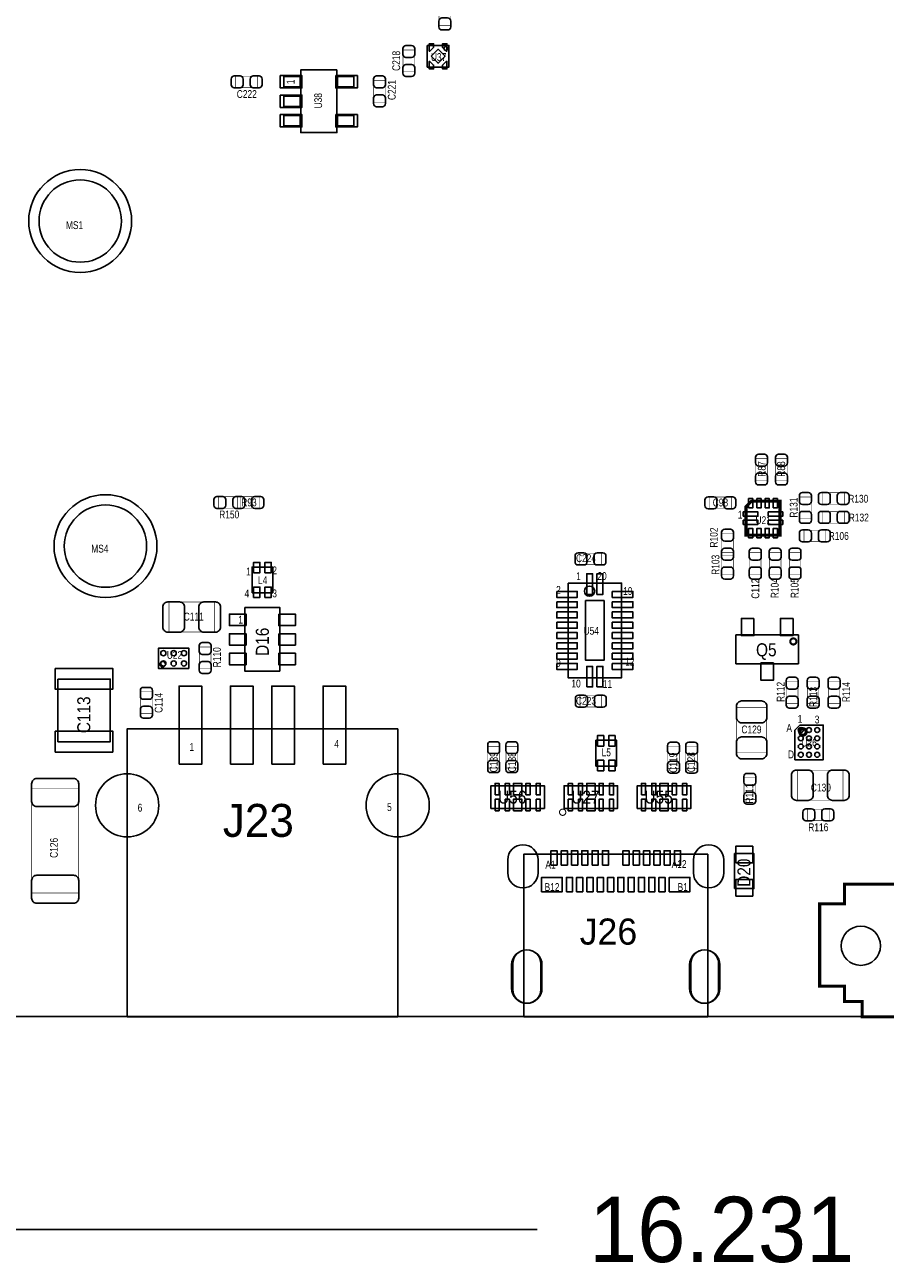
# Model space of a CAD drawing. Extents: x 0 to 190, y -12 to 110.
# Tile 4 of 15: x 47 to 89, y -12 to 48. Entities that reach past the tile are written whole.
import ezdxf
from ezdxf.enums import TextEntityAlignment as Align

# ---------------------------------------------------------------- set-up
doc = ezdxf.new("R2010")
doc.units = 0
for name, color, linetype in [('BG_DIMENSION', 1, 'CONTINUOUS'), ('BG_OUTLINE', 3, 'CONTINUOUS'), ('PG_ASSEMBLY_TOP', 140, 'CONTINUOUS'), ('PIN_BOTTOM', 6, 'CONTINUOUS'), ('PIN_TOP', 140, 'CONTINUOUS'), ('RD_ASSEMBLY_TOP', 140, 'CONTINUOUS')]:
    doc.layers.add(name, color=color, linetype=linetype)

msp = doc.modelspace()

# ---------------------------------------------------------------- linework, layer by layer
at = {"layer": 'BG_DIMENSION'}
msp.add_lwpolyline([(72.04837, -10.34288), (3.81, -10.34288)], dxfattribs=at)
at = {"layer": 'BG_OUTLINE'}
msp.add_lwpolyline([(0, 87.63), (0, 89.662), (169.926, 89.662), (169.926, 0), (0, 0), (0, 12.903708)], dxfattribs=at)
msp.add_lwpolyline([(169.926, 0), (0, 0), (0, 12.903708), (0, 13.147548), (0, 14.935708), (5.4102, 14.935708, 0.406818), (6.4008, 15.951708), (6.4008, 19.456908, 0.414214), (5.4102, 20.447508), (0, 20.447508), (0, 45.697648), (5.4102, 45.697648, 0.406818), (6.4008, 46.713648), (6.4008, 50.218848, 0.414214)], format="xyb", dxfattribs=at)
at = {"layer": 'PG_ASSEMBLY_TOP'}
for points, const_width in [([(67.838828, 48.187102), (67.279012, 48.187102), (67.279012, 49.247298), (67.838828, 49.247298), (67.838828, 48.187102)], 0.024892), ([(66.091308, 45.926502), (65.531492, 45.926502), (65.531492, 46.986698), (66.091308, 46.986698), (66.091308, 45.926502)], 0.024892), ([(58.467498, 45.720508), (58.467498, 45.160692), (57.407302, 45.160692), (57.407302, 45.720508), (58.467498, 45.720508)], 0.024892), ([(64.109092, 45.513498), (64.668908, 45.513498), (64.668908, 44.453302), (64.109092, 44.453302), (64.109092, 45.513498)], 0.024892), ([(82.668872, 27.126438), (83.228688, 27.126438), (83.228688, 26.066242), (82.668872, 26.066242), (82.668872, 27.126438)], 0.024892), ([(83.634072, 27.126438), (84.193888, 27.126438), (84.193888, 26.066242), (83.634072, 26.066242), (83.634072, 27.126438)], 0.024892), ([(57.62371, 25.277318), (57.62371, 24.717502), (56.563514, 24.717502), (56.563514, 25.277318), (57.62371, 25.277318)], 0.024892), ([(58.543698, 25.277318), (58.543698, 24.717502), (57.483502, 24.717502), (57.483502, 25.277318), (58.543698, 25.277318)], 0.024892), ([(85.927184, 24.912066), (85.927184, 25.471882), (86.98738, 25.471882), (86.98738, 24.912066), (85.927184, 24.912066)], 0.024892), ([(81.479898, 25.260808), (81.479898, 24.700992), (80.419702, 24.700992), (80.419702, 25.260808), (81.479898, 25.260808)], 0.024892), ([(83.845908, 23.405846), (83.845908, 25.05583), (82.460592, 25.05583), (82.195924, 24.791162), (82.195924, 23.405846), (83.845908, 23.405846)], 0.1524), ([(85.357208, 24.201882), (84.797392, 24.201882), (84.797392, 25.262078), (85.357208, 25.262078), (85.357208, 24.201882)], 0.024892), ([(85.927184, 23.992078), (85.927184, 24.551894), (86.98738, 24.551894), (86.98738, 23.992078), (85.927184, 23.992078)], 0.024892), ([(81.017872, 23.474426), (81.577688, 23.474426), (81.577688, 22.41423), (81.017872, 22.41423), (81.017872, 23.474426)], 0.024892), ([(85.007196, 23.090632), (85.007196, 23.650448), (86.067392, 23.650448), (86.067392, 23.090632), (85.007196, 23.090632)], 0.024892), ([(75.167998, 22.530308), (75.167998, 21.970492), (74.107802, 21.970492), (74.107802, 22.530308), (75.167998, 22.530308)], 0.024892), ([(81.577688, 21.494242), (81.017872, 21.494242), (81.017872, 22.554438), (81.577688, 22.554438), (81.577688, 21.494242)], 0.024892), ([(82.364072, 22.554438), (82.923888, 22.554438), (82.923888, 21.494242), (82.364072, 21.494242), (82.364072, 22.554438)], 0.024892), ([(83.889088, 21.494242), (83.329272, 21.494242), (83.329272, 22.554438), (83.889088, 22.554438), (83.889088, 21.494242)], 0.024892), ([(84.294472, 22.554438), (84.854288, 22.554438), (84.854288, 21.494242), (84.294472, 21.494242), (84.294472, 22.554438)], 0.024892), ([(54.16677, 18.696686), (54.16677, 20.156678), (56.366918, 20.156678), (56.366918, 18.696686), (54.16677, 18.696686)], 0.024892), ([(56.201564, 16.905224), (55.641748, 16.905224), (55.641748, 17.96542), (56.201564, 17.96542), (56.201564, 16.905224)], 0.024892), ([(84.157312, 16.278098), (84.717128, 16.278098), (84.717128, 15.217902), (84.157312, 15.217902), (84.157312, 16.278098)], 0.024892), ([(85.733128, 15.217902), (85.173312, 15.217902), (85.173312, 16.278098), (85.733128, 16.278098), (85.733128, 15.217902)], 0.024892), ([(86.749128, 15.217902), (86.189312, 15.217902), (86.189312, 16.278098), (86.749128, 16.278098), (86.749128, 15.217902)], 0.024892), ([(52.785772, 15.787878), (53.345588, 15.787878), (53.345588, 14.727682), (52.785772, 14.727682), (52.785772, 15.787878)], 0.024892), ([(75.185778, 15.613888), (75.185778, 15.054072), (74.125582, 15.054072), (74.125582, 15.613888), (75.185778, 15.613888)], 0.024892), ([(83.196938, 12.840208), (81.736946, 12.840208), (81.736946, 15.040356), (83.196938, 15.040356), (83.196938, 12.840208)], 0.024892), ([(69.654928, 13.1445), (70.214744, 13.1445), (70.214744, 12.084304), (69.654928, 12.084304), (69.654928, 13.1445)], 0.024892), ([(71.0946, 12.084304), (70.534784, 12.084304), (70.534784, 13.1445), (71.0946, 13.1445), (71.0946, 12.084304)], 0.024892), ([(78.952344, 12.058904), (78.392528, 12.058904), (78.392528, 13.1191), (78.952344, 13.1191), (78.952344, 12.058904)], 0.024892), ([(79.272384, 13.1191), (79.8322, 13.1191), (79.8322, 12.058904), (79.272384, 12.058904), (79.272384, 13.1191)], 0.024892), ([(82.657188, 10.546842), (82.097372, 10.546842), (82.097372, 11.607038), (82.657188, 11.607038), (82.657188, 10.546842)], 0.024892), ([(84.704936, 10.520172), (84.704936, 11.980164), (86.905084, 11.980164), (86.905084, 10.520172), (84.704936, 10.520172)], 0.024892), ([(47.495968, 11.074654), (49.775872, 11.074654), (49.775872, 6.014466), (47.495968, 6.014466), (47.495968, 11.074654)], 0.024892), ([(85.172296, 9.528048), (85.172296, 10.087864), (86.232492, 10.087864), (86.232492, 9.528048), (85.172296, 9.528048)], 0.024892), ([(102.67188, 0.786384), (100.2919, 0.786384), (100.2919, -0.013462), (87.83193, -0.013462), (87.83193, 0.736346), (86.982046, 0.736346), (86.982046, 1.486408), (85.77199, 1.486408), (85.77199, 5.4864), (86.982046, 5.4864), (86.982046, 6.43636), (102.67188, 6.43636), (102.67188, 0.786384)], 0.1524)]:
    msp.add_lwpolyline(points, dxfattribs=dict(at, const_width=const_width))
for points in [[(66.708782, 47.210218), (67.758818, 47.210218), (67.758818, 46.160182), (66.708782, 46.160182)], [(60.54344, 45.700696), (59.74334, 45.700696), (59.74334, 45.200824), (60.54344, 45.200824)], [(63.143384, 45.700696), (62.343284, 45.700696), (62.343284, 45.200824), (63.143384, 45.200824)], [(60.54344, 44.750736), (59.74334, 44.750736), (59.74334, 44.250864), (60.54344, 44.250864)], [(60.54344, 43.800776), (59.74334, 43.800776), (59.74334, 43.300904), (60.54344, 43.300904)], [(63.143384, 43.800776), (62.343284, 43.800776), (62.343284, 43.300904), (63.143384, 43.300904)], [(84.74202, 18.55851), (84.74202, 17.158462), (81.702148, 17.158462), (81.702148, 18.55851)], [(48.768, 16.4084), (51.308, 16.4084), (51.308, 13.3604), (48.768, 13.3604)], [(69.802248, 10.12317), (69.802248, 11.22299), (72.402192, 11.22299), (72.402192, 10.12317)], [(73.358248, 10.12317), (73.358248, 11.22299), (75.958192, 11.22299), (75.958192, 10.12317)], [(76.914248, 10.12317), (76.914248, 11.22299), (79.514192, 11.22299), (79.514192, 10.12317)]]:
    msp.add_lwpolyline(points, close=True, dxfattribs=at)
for points in [[(67.710812, 47.0662, 1), (67.518788, 47.0662, 1), (67.710812, 47.0662)], [(74.844656, 20.68322, 1), (74.344784, 20.68322, 1), (74.844656, 20.68322)]]:
    msp.add_lwpolyline(points, format="xyb", dxfattribs=at)
for points in [[(62.318392, 46.025816), (60.568332, 46.025816), (60.568332, 42.975784), (62.318392, 42.975784), (62.318392, 46.025816)], [(58.202068, 20.606258), (59.202828, 20.606258), (59.202828, 21.855938), (58.202068, 21.855938), (58.202068, 20.606258)], [(73.548748, 21.07819), (73.548748, 16.47825), (76.148692, 16.47825), (76.148692, 21.07819), (73.548748, 21.07819)], [(59.550808, 16.788638), (59.550808, 19.887438), (57.854088, 19.887438), (57.854088, 16.788638), (59.550808, 16.788638)], [(55.131716, 16.929354), (55.131716, 17.909286), (53.651912, 17.909286), (53.651912, 16.929354), (55.131716, 16.929354)], [(52.126388, -0.01016), (65.278508, -0.01016), (65.278508, 13.99032), (52.126388, 13.99032), (52.126388, -0.01016)], [(84.563458, 12.492228), (85.943694, 12.492228), (85.943694, 14.172184), (84.813648, 14.172184), (84.563458, 13.922248), (84.563458, 12.492228)], [(74.9046, 12.18438), (75.90536, 12.18438), (75.90536, 13.43406), (74.9046, 13.43406), (74.9046, 12.18438)], [(71.396606, -0.002032), (80.33639, -0.002032), (80.33639, 7.897876), (71.396606, 7.897876), (71.396606, -0.002032)], [(81.64068, 6.22554), (81.64068, 7.92734), (82.58048, 7.92734), (82.58048, 6.22554), (81.64068, 6.22554)]]:
    msp.add_lwpolyline(points, dxfattribs=at)
for points in [[(51.85029, 38.675818, 1), (47.850298, 38.675818, 1)], [(53.07965, 22.87397, 1), (49.079658, 22.87397, 1)], [(53.986938, 17.12722, 1), (53.72481, 17.12722, 1)]]:
    msp.add_lwpolyline(points, format="xyb", close=True, dxfattribs=at)
for points, const_width in [([(84.640166, 18.239486, 1), (84.344002, 18.239486, 1), (84.640166, 18.239486)], 0.1016), ([(85.1154, 13.84046, 1.000292), (84.80044, 13.84046, 0.999708), (85.1154, 13.84046)], 0.1524), ([(73.43902, 9.93648, 1), (73.13422, 9.93648, 1), (73.43902, 9.93648)], 0.0508)]:
    msp.add_lwpolyline(points, format="xyb", dxfattribs=dict(at, const_width=const_width))
at = {"layer": 'PIN_BOTTOM'}
for points in [[(72.092566, 7.62127), (72.092566, 6.994398, -1), (70.619366, 6.994398), (70.619366, 7.62127, -1)], [(79.64043, 6.994144), (79.64043, 7.621016, -1), (81.11363, 7.621016), (81.11363, 6.994144, -1)], [(72.223503, 2.570861), (72.223503, 1.324991, -1), (70.869429, 1.324991), (70.869429, 2.570861, -1)], [(80.863567, 2.570861), (80.863567, 1.324991, -1), (79.509493, 1.324991), (79.509493, 2.570861, -1)]]:
    msp.add_lwpolyline(points, format="xyb", close=True, dxfattribs=at)
for centre, radius in [((49.850294, 38.675818), 2.499995), ((51.079654, 22.87397), 2.499995), ((52.131468, 10.27176), 1.5367), ((65.273428, 10.27176), 1.5367), ((87.771986, 3.446526), 0.9525)]:
    msp.add_circle(centre, radius, dxfattribs=at)
at = {"layer": 'PIN_TOP'}
for points in [[(67.268852, 48.117252), (67.268852, 48.39716, -0.414846), (67.418966, 48.547274), (67.698874, 48.547274, -0.414846), (67.848988, 48.39716), (67.848988, 48.117252, -0.414846), (67.698874, 47.967138), (67.418966, 47.967138, -0.414846)], [(66.101468, 47.056548), (66.101468, 46.77664, -0.414846), (65.951354, 46.626526), (65.671446, 46.626526, -0.414846), (65.521332, 46.77664), (65.521332, 47.056548, -0.414846), (65.671446, 47.206662), (65.951354, 47.206662, -0.414846)], [(65.521332, 45.856652), (65.521332, 46.13656, -0.414846), (65.671446, 46.286674), (65.951354, 46.286674, -0.414846), (66.101468, 46.13656), (66.101468, 45.856652, -0.414846), (65.951354, 45.706538), (65.671446, 45.706538, -0.414846)], [(57.337452, 45.730668), (57.61736, 45.730668, -0.414846), (57.767474, 45.580554), (57.767474, 45.300646, -0.414846), (57.61736, 45.150532), (57.337452, 45.150532, -0.414846), (57.187338, 45.300646), (57.187338, 45.580554, -0.414846)], [(58.537348, 45.150532), (58.25744, 45.150532, -0.414846), (58.107326, 45.300646), (58.107326, 45.580554, -0.414846), (58.25744, 45.730668), (58.537348, 45.730668, -0.414846), (58.687462, 45.580554), (58.687462, 45.300646, -0.414846)], [(64.679068, 45.583348), (64.679068, 45.30344, -0.414846), (64.528954, 45.153326), (64.249046, 45.153326, -0.414846), (64.098932, 45.30344), (64.098932, 45.583348, -0.414846), (64.249046, 45.733462), (64.528954, 45.733462, -0.414846)], [(64.098932, 44.383452), (64.098932, 44.66336, -0.414846), (64.249046, 44.813474), (64.528954, 44.813474, -0.414846), (64.679068, 44.66336), (64.679068, 44.383452, -0.414846), (64.528954, 44.233338), (64.249046, 44.233338, -0.414846)], [(83.238848, 27.196288), (83.238848, 26.91638, -0.414846), (83.088734, 26.766266), (82.808826, 26.766266, -0.414846), (82.658712, 26.91638), (82.658712, 27.196288, -0.414846), (82.808826, 27.346402), (83.088734, 27.346402, -0.414846)], [(84.204048, 27.196288), (84.204048, 26.91638, -0.414846), (84.053934, 26.766266), (83.774026, 26.766266, -0.414846), (83.623912, 26.91638), (83.623912, 27.196288, -0.414846), (83.774026, 27.346402), (84.053934, 27.346402, -0.414846)], [(82.658712, 25.996392), (82.658712, 26.2763, -0.414846), (82.808826, 26.426414), (83.088734, 26.426414, -0.414846), (83.238848, 26.2763), (83.238848, 25.996392, -0.414846), (83.088734, 25.846278), (82.808826, 25.846278, -0.414846)], [(83.623912, 25.996392), (83.623912, 26.2763, -0.414846), (83.774026, 26.426414), (84.053934, 26.426414, -0.414846), (84.204048, 26.2763), (84.204048, 25.996392, -0.414846), (84.053934, 25.846278), (83.774026, 25.846278, -0.414846)], [(56.493664, 25.287478), (56.773572, 25.287478, -0.414846), (56.923686, 25.137364), (56.923686, 24.857456, -0.414846), (56.773572, 24.707342), (56.493664, 24.707342, -0.414846), (56.34355, 24.857456), (56.34355, 25.137364, -0.414846)], [(57.69356, 24.707342), (57.413652, 24.707342, -0.414846), (57.263538, 24.857456), (57.263538, 25.137364, -0.414846), (57.413652, 25.287478), (57.69356, 25.287478, -0.414846), (57.843674, 25.137364), (57.843674, 24.857456, -0.414846)], [(57.413652, 25.287478), (57.69356, 25.287478, -0.414846), (57.843674, 25.137364), (57.843674, 24.857456, -0.414846), (57.69356, 24.707342), (57.413652, 24.707342, -0.414846), (57.263538, 24.857456), (57.263538, 25.137364, -0.414846)], [(58.613548, 24.707342), (58.33364, 24.707342, -0.414846), (58.183526, 24.857456), (58.183526, 25.137364, -0.414846), (58.33364, 25.287478), (58.613548, 25.287478, -0.414846), (58.763662, 25.137364), (58.763662, 24.857456, -0.414846)], [(85.367368, 25.331928), (85.367368, 25.05202, -0.414846), (85.217254, 24.901906), (84.937346, 24.901906, -0.414846), (84.787232, 25.05202), (84.787232, 25.331928, -0.414846), (84.937346, 25.482042), (85.217254, 25.482042, -0.414846)], [(85.857334, 25.482042), (86.137242, 25.482042, -0.414846), (86.287356, 25.331928), (86.287356, 25.05202, -0.414846), (86.137242, 24.901906), (85.857334, 24.901906, -0.414846), (85.70722, 25.05202), (85.70722, 25.331928, -0.414846)], [(87.05723, 24.901906), (86.777322, 24.901906, -0.414846), (86.627208, 25.05202), (86.627208, 25.331928, -0.414846), (86.777322, 25.482042), (87.05723, 25.482042, -0.414846), (87.207344, 25.331928), (87.207344, 25.05202, -0.414846)], [(80.349852, 25.270968), (80.62976, 25.270968, -0.414846), (80.779874, 25.120854), (80.779874, 24.840946, -0.414846), (80.62976, 24.690832), (80.349852, 24.690832, -0.414846), (80.199738, 24.840946), (80.199738, 25.120854, -0.414846)], [(81.549748, 24.690832), (81.26984, 24.690832, -0.414846), (81.119726, 24.840946), (81.119726, 25.120854, -0.414846), (81.26984, 25.270968), (81.549748, 25.270968, -0.414846), (81.699862, 25.120854), (81.699862, 24.840946, -0.414846)], [(84.787232, 24.132032), (84.787232, 24.41194, -0.414846), (84.937346, 24.562054), (85.217254, 24.562054, -0.414846), (85.367368, 24.41194), (85.367368, 24.132032, -0.414846), (85.217254, 23.981918), (84.937346, 23.981918, -0.414846)], [(85.857334, 24.562054), (86.137242, 24.562054, -0.414846), (86.287356, 24.41194), (86.287356, 24.132032, -0.414846), (86.137242, 23.981918), (85.857334, 23.981918, -0.414846), (85.70722, 24.132032), (85.70722, 24.41194, -0.414846)], [(87.05723, 23.981918), (86.777322, 23.981918, -0.414846), (86.627208, 24.132032), (86.627208, 24.41194, -0.414846), (86.777322, 24.562054), (87.05723, 24.562054, -0.414846), (87.207344, 24.41194), (87.207344, 24.132032, -0.414846)], [(81.587848, 23.544276), (81.587848, 23.264368, -0.414846), (81.437734, 23.114254), (81.157826, 23.114254, -0.414846), (81.007712, 23.264368), (81.007712, 23.544276, -0.414846), (81.157826, 23.69439), (81.437734, 23.69439, -0.414846)], [(84.937346, 23.660608), (85.217254, 23.660608, -0.414846), (85.367368, 23.510494), (85.367368, 23.230586, -0.414846), (85.217254, 23.080472), (84.937346, 23.080472, -0.414846), (84.787232, 23.230586), (84.787232, 23.510494, -0.414846)], [(86.137242, 23.080472), (85.857334, 23.080472, -0.414846), (85.70722, 23.230586), (85.70722, 23.510494, -0.414846), (85.857334, 23.660608), (86.137242, 23.660608, -0.414846), (86.287356, 23.510494), (86.287356, 23.230586, -0.414846)], [(74.037952, 22.540468), (74.31786, 22.540468, -0.414846), (74.467974, 22.390354), (74.467974, 22.110446, -0.414846), (74.31786, 21.960332), (74.037952, 21.960332, -0.414846), (73.887838, 22.110446), (73.887838, 22.390354, -0.414846)], [(75.237848, 21.960332), (74.95794, 21.960332, -0.414846), (74.807826, 22.110446), (74.807826, 22.390354, -0.414846), (74.95794, 22.540468), (75.237848, 22.540468, -0.414846), (75.387962, 22.390354), (75.387962, 22.110446, -0.414846)], [(81.007712, 22.34438), (81.007712, 22.624288, -0.414846), (81.157826, 22.774402), (81.437734, 22.774402, -0.414846), (81.587848, 22.624288), (81.587848, 22.34438, -0.414846), (81.437734, 22.194266), (81.157826, 22.194266, -0.414846)], [(81.587848, 22.624288), (81.587848, 22.34438, -0.414846), (81.437734, 22.194266), (81.157826, 22.194266, -0.414846), (81.007712, 22.34438), (81.007712, 22.624288, -0.414846), (81.157826, 22.774402), (81.437734, 22.774402, -0.414846)], [(82.934048, 22.624288), (82.934048, 22.34438, -0.414846), (82.783934, 22.194266), (82.504026, 22.194266, -0.414846), (82.353912, 22.34438), (82.353912, 22.624288, -0.414846), (82.504026, 22.774402), (82.783934, 22.774402, -0.414846)], [(83.899248, 22.624288), (83.899248, 22.34438, -0.414846), (83.749134, 22.194266), (83.469226, 22.194266, -0.414846), (83.319112, 22.34438), (83.319112, 22.624288, -0.414846), (83.469226, 22.774402), (83.749134, 22.774402, -0.414846)], [(84.864448, 22.624288), (84.864448, 22.34438, -0.414846), (84.714334, 22.194266), (84.434426, 22.194266, -0.414846), (84.284312, 22.34438), (84.284312, 22.624288, -0.414846), (84.434426, 22.774402), (84.714334, 22.774402, -0.414846)], [(81.007712, 21.424392), (81.007712, 21.7043, -0.414846), (81.157826, 21.854414), (81.437734, 21.854414, -0.414846), (81.587848, 21.7043), (81.587848, 21.424392, -0.414846), (81.437734, 21.274278), (81.157826, 21.274278, -0.414846)], [(82.353912, 21.424392), (82.353912, 21.7043, -0.414846), (82.504026, 21.854414), (82.783934, 21.854414, -0.414846), (82.934048, 21.7043), (82.934048, 21.424392, -0.414846), (82.783934, 21.274278), (82.504026, 21.274278, -0.414846)], [(83.319112, 21.424392), (83.319112, 21.7043, -0.414846), (83.469226, 21.854414), (83.749134, 21.854414, -0.414846), (83.899248, 21.7043), (83.899248, 21.424392, -0.414846), (83.749134, 21.274278), (83.469226, 21.274278, -0.414846)], [(84.284312, 21.424392), (84.284312, 21.7043, -0.414846), (84.434426, 21.854414), (84.714334, 21.854414, -0.414846), (84.864448, 21.7043), (84.864448, 21.424392, -0.414846), (84.714334, 21.274278), (84.434426, 21.274278, -0.414846)], [(54.111906, 20.161758), (54.671722, 20.161758, -0.414709), (54.921912, 19.911568), (54.921912, 18.941796, -0.414709), (54.671722, 18.691606), (54.111906, 18.691606, -0.414709), (53.861716, 18.941796), (53.861716, 19.911568, -0.414709)], [(56.421782, 18.691606), (55.861966, 18.691606, -0.414709), (55.611776, 18.941796), (55.611776, 19.911568, -0.414709), (55.861966, 20.161758), (56.421782, 20.161758, -0.414709), (56.671972, 19.911568), (56.671972, 18.941796, -0.414709)], [(56.211724, 18.03527), (56.211724, 17.755362, -0.414846), (56.06161, 17.605248), (55.781702, 17.605248, -0.414846), (55.631588, 17.755362), (55.631588, 18.03527, -0.414846), (55.781702, 18.185384), (56.06161, 18.185384, -0.414846)], [(55.631588, 16.835374), (55.631588, 17.115282, -0.414846), (55.781702, 17.265396), (56.06161, 17.265396, -0.414846), (56.211724, 17.115282), (56.211724, 16.835374, -0.414846), (56.06161, 16.68526), (55.781702, 16.68526, -0.414846)], [(84.727288, 16.347948), (84.727288, 16.06804, -0.414846), (84.577174, 15.917926), (84.297266, 15.917926, -0.414846), (84.147152, 16.06804), (84.147152, 16.347948, -0.414846), (84.297266, 16.498062), (84.577174, 16.498062, -0.414846)], [(85.743288, 16.347948), (85.743288, 16.06804, -0.414846), (85.593174, 15.917926), (85.313266, 15.917926, -0.414846), (85.163152, 16.06804), (85.163152, 16.347948, -0.414846), (85.313266, 16.498062), (85.593174, 16.498062, -0.414846)], [(86.759288, 16.347948), (86.759288, 16.06804, -0.414846), (86.609174, 15.917926), (86.329266, 15.917926, -0.414846), (86.179152, 16.06804), (86.179152, 16.347948, -0.414846), (86.329266, 16.498062), (86.609174, 16.498062, -0.414846)], [(53.355748, 15.857728), (53.355748, 15.57782, -0.414846), (53.205634, 15.427706), (52.925726, 15.427706, -0.414846), (52.775612, 15.57782), (52.775612, 15.857728, -0.414846), (52.925726, 16.007842), (53.205634, 16.007842, -0.414846)], [(52.775612, 14.657832), (52.775612, 14.93774, -0.414846), (52.925726, 15.087854), (53.205634, 15.087854, -0.414846), (53.355748, 14.93774), (53.355748, 14.657832, -0.414846), (53.205634, 14.507718), (52.925726, 14.507718, -0.414846)], [(74.055732, 15.624048), (74.33564, 15.624048, -0.414846), (74.485754, 15.473934), (74.485754, 15.194026, -0.414846), (74.33564, 15.043912), (74.055732, 15.043912, -0.414846), (73.905618, 15.194026), (73.905618, 15.473934, -0.414846)], [(75.255628, 15.043912), (74.97572, 15.043912, -0.414846), (74.825606, 15.194026), (74.825606, 15.473934, -0.414846), (74.97572, 15.624048), (75.255628, 15.624048, -0.414846), (75.405742, 15.473934), (75.405742, 15.194026, -0.414846)], [(83.202018, 15.09522), (83.202018, 14.535404, -0.414709), (82.951828, 14.285214), (81.982056, 14.285214, -0.414709), (81.731866, 14.535404), (81.731866, 15.09522, -0.414709), (81.982056, 15.34541), (82.951828, 15.34541, -0.414709)], [(84.147152, 15.148052), (84.147152, 15.42796, -0.414846), (84.297266, 15.578074), (84.577174, 15.578074, -0.414846), (84.727288, 15.42796), (84.727288, 15.148052, -0.414846), (84.577174, 14.997938), (84.297266, 14.997938, -0.414846)], [(85.163152, 15.148052), (85.163152, 15.42796, -0.414846), (85.313266, 15.578074), (85.593174, 15.578074, -0.414846), (85.743288, 15.42796), (85.743288, 15.148052, -0.414846), (85.593174, 14.997938), (85.313266, 14.997938, -0.414846)], [(86.179152, 15.148052), (86.179152, 15.42796, -0.414846), (86.329266, 15.578074), (86.609174, 15.578074, -0.414846), (86.759288, 15.42796), (86.759288, 15.148052, -0.414846), (86.609174, 14.997938), (86.329266, 14.997938, -0.414846)], [(70.224904, 13.21435), (70.224904, 12.934442, -0.414846), (70.07479, 12.784328), (69.794882, 12.784328, -0.414846), (69.644768, 12.934442), (69.644768, 13.21435, -0.414846), (69.794882, 13.364464), (70.07479, 13.364464, -0.414846)], [(71.10476, 13.21435), (71.10476, 12.934442, -0.414846), (70.954646, 12.784328), (70.674738, 12.784328, -0.414846), (70.524624, 12.934442), (70.524624, 13.21435, -0.414846), (70.674738, 13.364464), (70.954646, 13.364464, -0.414846)], [(78.962504, 13.18895), (78.962504, 12.909042, -0.414846), (78.81239, 12.758928), (78.532482, 12.758928, -0.414846), (78.382368, 12.909042), (78.382368, 13.18895, -0.414846), (78.532482, 13.339064), (78.81239, 13.339064, -0.414846)], [(79.84236, 13.18895), (79.84236, 12.909042, -0.414846), (79.692246, 12.758928), (79.412338, 12.758928, -0.414846), (79.262224, 12.909042), (79.262224, 13.18895, -0.414846), (79.412338, 13.339064), (79.692246, 13.339064, -0.414846)], [(81.731866, 12.785344), (81.731866, 13.34516, -0.414709), (81.982056, 13.59535), (82.951828, 13.59535, -0.414709), (83.202018, 13.34516), (83.202018, 12.785344, -0.414709), (82.951828, 12.535154), (81.982056, 12.535154, -0.414709)], [(69.644768, 12.014454), (69.644768, 12.294362, -0.414846), (69.794882, 12.444476), (70.07479, 12.444476, -0.414846), (70.224904, 12.294362), (70.224904, 12.014454, -0.414846), (70.07479, 11.86434), (69.794882, 11.86434, -0.414846)], [(70.524624, 12.014454), (70.524624, 12.294362, -0.414846), (70.674738, 12.444476), (70.954646, 12.444476, -0.414846), (71.10476, 12.294362), (71.10476, 12.014454, -0.414846), (70.954646, 11.86434), (70.674738, 11.86434, -0.414846)], [(78.382368, 11.989054), (78.382368, 12.268962, -0.414846), (78.532482, 12.419076), (78.81239, 12.419076, -0.414846), (78.962504, 12.268962), (78.962504, 11.989054, -0.414846), (78.81239, 11.83894), (78.532482, 11.83894, -0.414846)], [(79.262224, 11.989054), (79.262224, 12.268962, -0.414846), (79.412338, 12.419076), (79.692246, 12.419076, -0.414846), (79.84236, 12.268962), (79.84236, 11.989054, -0.414846), (79.692246, 11.83894), (79.412338, 11.83894, -0.414846)], [(49.780952, 11.32459), (49.780952, 10.464546, -0.414258), (49.531016, 10.21461), (47.740824, 10.21461, -0.414258), (47.490888, 10.464546), (47.490888, 11.32459, -0.414258), (47.740824, 11.574526), (49.531016, 11.574526, -0.414258)], [(82.667348, 11.676888), (82.667348, 11.39698, -0.414846), (82.517234, 11.246866), (82.237326, 11.246866, -0.414846), (82.087212, 11.39698), (82.087212, 11.676888, -0.414846), (82.237326, 11.827002), (82.517234, 11.827002, -0.414846)], [(84.650072, 11.985244), (85.209888, 11.985244, -0.414709), (85.460078, 11.735054), (85.460078, 10.765282, -0.414709), (85.209888, 10.515092), (84.650072, 10.515092, -0.414709), (84.399882, 10.765282), (84.399882, 11.735054, -0.414709)], [(86.959948, 10.515092), (86.400132, 10.515092, -0.414709), (86.149942, 10.765282), (86.149942, 11.735054, -0.414709), (86.400132, 11.985244), (86.959948, 11.985244, -0.414709), (87.210138, 11.735054), (87.210138, 10.765282, -0.414709)], [(82.087212, 10.476992), (82.087212, 10.7569, -0.414846), (82.237326, 10.907014), (82.517234, 10.907014, -0.414846), (82.667348, 10.7569), (82.667348, 10.476992, -0.414846), (82.517234, 10.326878), (82.237326, 10.326878, -0.414846)], [(85.102446, 10.098024), (85.382354, 10.098024, -0.414846), (85.532468, 9.94791), (85.532468, 9.668002, -0.414846), (85.382354, 9.517888), (85.102446, 9.517888, -0.414846), (84.952332, 9.668002), (84.952332, 9.94791, -0.414846)], [(86.302342, 9.517888), (86.022434, 9.517888, -0.414846), (85.87232, 9.668002), (85.87232, 9.94791, -0.414846), (86.022434, 10.098024), (86.302342, 10.098024, -0.414846), (86.452456, 9.94791), (86.452456, 9.668002, -0.414846)], [(72.092566, 7.62127), (72.092566, 6.994398, -1), (70.619366, 6.994398), (70.619366, 7.62127, -1)], [(79.64043, 6.994144), (79.64043, 7.621016, -1), (81.11363, 7.621016), (81.11363, 6.994144, -1)], [(47.490888, 5.76453), (47.490888, 6.624574, -0.414258), (47.740824, 6.87451), (49.531016, 6.87451, -0.414258), (49.780952, 6.624574), (49.780952, 5.76453, -0.414258), (49.531016, 5.514594), (47.740824, 5.514594, -0.414258)], [(72.283066, 2.511298), (72.283066, 1.384554, -1), (70.809866, 1.384554), (70.809866, 2.511298, -1)], [(80.92313, 2.511298), (80.92313, 1.384554, -1), (79.44993, 1.384554), (79.44993, 2.511298, -1)]]:
    msp.add_lwpolyline(points, format="xyb", close=True, dxfattribs=at)
for points in [[(66.83375, 46.935136), (66.803778, 46.935136), (66.803778, 47.295308), (67.013582, 47.295308), (67.013582, 47.115222)], [(66.894346, 46.6852), (67.2338, 47.024654), (67.573254, 46.6852), (67.2338, 46.345746)], [(67.63385, 46.935136), (67.663822, 46.935136), (67.663822, 47.295308), (67.454018, 47.295308), (67.454018, 47.115222)], [(66.83375, 46.435264), (66.803778, 46.435264), (66.803778, 46.075092), (67.013582, 46.075092), (67.013582, 46.255178)], [(67.63385, 46.435264), (67.663822, 46.435264), (67.663822, 46.075092), (67.454018, 46.075092), (67.454018, 46.255178)], [(59.568334, 45.750734), (60.61837, 45.750734), (60.61837, 45.150786), (59.568334, 45.150786)], [(62.268354, 45.750734), (63.31839, 45.750734), (63.31839, 45.150786), (62.268354, 45.150786)], [(59.568334, 44.800774), (60.61837, 44.800774), (60.61837, 44.200826), (59.568334, 44.200826)], [(59.568334, 43.850814), (60.61837, 43.850814), (60.61837, 43.250866), (59.568334, 43.250866)], [(62.268354, 43.850814), (63.31839, 43.850814), (63.31839, 43.250866), (62.268354, 43.250866)], [(82.319368, 24.727154), (82.319368, 25.184354), (82.522568, 25.184354), (82.522568, 24.727154)], [(82.719418, 24.727154), (82.719418, 25.184354), (82.922618, 25.184354), (82.922618, 24.727154)], [(83.119214, 24.727154), (83.119214, 25.184354), (83.322414, 25.184354), (83.322414, 24.727154)], [(83.519264, 24.727154), (83.519264, 25.184354), (83.722464, 25.184354), (83.722464, 24.727154)], [(82.05978, 24.329136), (82.05978, 24.532336), (82.77098, 24.532336), (82.77098, 24.329136)], [(82.05978, 23.92934), (82.05978, 24.13254), (82.77098, 24.13254), (82.77098, 23.92934)], [(83.270852, 24.329136), (83.270852, 24.532336), (83.982052, 24.532336), (83.982052, 24.329136)], [(83.270852, 23.92934), (83.270852, 24.13254), (83.982052, 24.13254), (83.982052, 23.92934)], [(82.319368, 23.277322), (82.319368, 23.734522), (82.522568, 23.734522), (82.522568, 23.277322)], [(82.719418, 23.277322), (82.719418, 23.734522), (82.922618, 23.734522), (82.922618, 23.277322)], [(83.119214, 23.277322), (83.119214, 23.734522), (83.322414, 23.734522), (83.322414, 23.277322)], [(83.519264, 23.277322), (83.519264, 23.734522), (83.722464, 23.734522), (83.722464, 23.277322)], [(58.275728, 21.576538), (58.275728, 22.084538), (58.580528, 22.084538), (58.580528, 21.576538)], [(58.824368, 21.576538), (58.824368, 22.084538), (59.129168, 22.084538), (59.129168, 21.576538)], [(74.45375, 20.528026), (74.45375, 21.528024), (74.743818, 21.528024), (74.743818, 20.528026)], [(74.953622, 20.528026), (74.953622, 21.528024), (75.24369, 21.528024), (75.24369, 20.528026)], [(58.275728, 20.377658), (58.275728, 20.885658), (58.580528, 20.885658), (58.580528, 20.377658)], [(58.824368, 20.377658), (58.824368, 20.885658), (59.129168, 20.885658), (59.129168, 20.377658)], [(72.998711, 20.673314), (73.998709, 20.673314), (73.998709, 20.383246), (72.998711, 20.383246)], [(75.698731, 20.673314), (76.698729, 20.673314), (76.698729, 20.383246), (75.698731, 20.383246)], [(72.998711, 20.173188), (73.998709, 20.173188), (73.998709, 19.88312), (72.998711, 19.88312)], [(74.398759, 20.228179), (75.298681, 20.228179), (75.298681, 17.328261), (74.398759, 17.328261)], [(75.698731, 20.173188), (76.698729, 20.173188), (76.698729, 19.88312), (75.698731, 19.88312)], [(57.909968, 19.008598), (57.097168, 19.008598), (57.097168, 19.567398), (57.909968, 19.567398)], [(59.494928, 19.567398), (60.307728, 19.567398), (60.307728, 19.008598), (59.494928, 19.008598)], [(72.998711, 19.673316), (73.998709, 19.673316), (73.998709, 19.383248), (72.998711, 19.383248)], [(75.698731, 19.673316), (76.698729, 19.673316), (76.698729, 19.383248), (75.698731, 19.383248)], [(82.576924, 19.36242), (82.576924, 18.52422), (81.967324, 18.52422), (81.967324, 19.36242)], [(84.476844, 19.36242), (84.476844, 18.52422), (83.867244, 18.52422), (83.867244, 19.36242)], [(72.998711, 19.17319), (73.998709, 19.17319), (73.998709, 18.883122), (72.998711, 18.883122)], [(72.998711, 18.673318), (73.998709, 18.673318), (73.998709, 18.38325), (72.998711, 18.38325)], [(75.698731, 19.17319), (76.698729, 19.17319), (76.698729, 18.883122), (75.698731, 18.883122)], [(75.698731, 18.673318), (76.698729, 18.673318), (76.698729, 18.38325), (75.698731, 18.38325)], [(57.909968, 18.058638), (57.097168, 18.058638), (57.097168, 18.617438), (57.909968, 18.617438)], [(59.494928, 18.617438), (60.307728, 18.617438), (60.307728, 18.058638), (59.494928, 18.058638)], [(72.998711, 18.173192), (73.998709, 18.173192), (73.998709, 17.883124), (72.998711, 17.883124)], [(75.698731, 18.173192), (76.698729, 18.173192), (76.698729, 17.883124), (75.698731, 17.883124)], [(57.909968, 17.108678), (57.097168, 17.108678), (57.097168, 17.667478), (57.909968, 17.667478)], [(59.494928, 17.667478), (60.307728, 17.667478), (60.307728, 17.108678), (59.494928, 17.108678)], [(72.998711, 17.67332), (73.998709, 17.67332), (73.998709, 17.383252), (72.998711, 17.383252)], [(75.698731, 17.67332), (76.698729, 17.67332), (76.698729, 17.383252), (75.698731, 17.383252)], [(48.641, 16.9291), (51.435, 16.9291), (51.435, 15.9131), (48.641, 15.9131)], [(72.998711, 17.173194), (73.998709, 17.173194), (73.998709, 16.883126), (72.998711, 16.883126)], [(74.45375, 16.028162), (74.45375, 17.02816), (74.743818, 17.02816), (74.743818, 16.028162)], [(74.953622, 16.028162), (74.953622, 17.02816), (75.24369, 17.02816), (75.24369, 16.028162)], [(75.698731, 17.173194), (76.698729, 17.173194), (76.698729, 16.883126), (75.698731, 16.883126)], [(83.526884, 17.192752), (83.526884, 16.354552), (82.917284, 16.354552), (82.917284, 17.192752)], [(54.652418, 12.27074), (54.652418, 16.07058), (55.752238, 16.07058), (55.752238, 12.27074)], [(57.151778, 12.27074), (57.151778, 16.07058), (58.251598, 16.07058), (58.251598, 12.27074)], [(59.153298, 12.27074), (59.153298, 16.07058), (60.253118, 16.07058), (60.253118, 12.27074)], [(61.652658, 12.27074), (61.652658, 16.07058), (62.752478, 16.07058), (62.752478, 12.27074)], [(48.641, 13.8811), (51.435, 13.8811), (51.435, 12.8651), (48.641, 12.8651)], [(74.97826, 13.15466), (74.97826, 13.66266), (75.28306, 13.66266), (75.28306, 13.15466)], [(75.5269, 13.15466), (75.5269, 13.66266), (75.8317, 13.66266), (75.8317, 13.15466)], [(74.97826, 11.95578), (74.97826, 12.46378), (75.28306, 12.46378), (75.28306, 11.95578)], [(75.5269, 11.95578), (75.5269, 12.46378), (75.8317, 12.46378), (75.8317, 11.95578)], [(70.002146, 10.778744), (70.002146, 11.337544), (70.202044, 11.337544), (70.202044, 10.778744)], [(70.502018, 10.778744), (70.502018, 11.337544), (70.701916, 11.337544), (70.701916, 10.778744)], [(70.89902, 10.778744), (70.89902, 11.337544), (71.30542, 11.337544), (71.30542, 10.778744)], [(71.50227, 10.778744), (71.50227, 11.337544), (71.702168, 11.337544), (71.702168, 10.778744)], [(72.002142, 10.778744), (72.002142, 11.337544), (72.20204, 11.337544), (72.20204, 10.778744)], [(73.558146, 10.778744), (73.558146, 11.337544), (73.758044, 11.337544), (73.758044, 10.778744)], [(74.058018, 10.778744), (74.058018, 11.337544), (74.257916, 11.337544), (74.257916, 10.778744)], [(74.45502, 10.778744), (74.45502, 11.337544), (74.86142, 11.337544), (74.86142, 10.778744)], [(75.05827, 10.778744), (75.05827, 11.337544), (75.258168, 11.337544), (75.258168, 10.778744)], [(75.558142, 10.778744), (75.558142, 11.337544), (75.75804, 11.337544), (75.75804, 10.778744)], [(77.114146, 10.778744), (77.114146, 11.337544), (77.314044, 11.337544), (77.314044, 10.778744)], [(77.614018, 10.778744), (77.614018, 11.337544), (77.813916, 11.337544), (77.813916, 10.778744)], [(78.01102, 10.778744), (78.01102, 11.337544), (78.41742, 11.337544), (78.41742, 10.778744)], [(78.61427, 10.778744), (78.61427, 11.337544), (78.814168, 11.337544), (78.814168, 10.778744)], [(79.114142, 10.778744), (79.114142, 11.337544), (79.31404, 11.337544), (79.31404, 10.778744)], [(70.002146, 10.008616), (70.002146, 10.567416), (70.202044, 10.567416), (70.202044, 10.008616)], [(70.502018, 10.008616), (70.502018, 10.567416), (70.701916, 10.567416), (70.701916, 10.008616)], [(70.89902, 10.008616), (70.89902, 10.567416), (71.30542, 10.567416), (71.30542, 10.008616)], [(71.50227, 10.008616), (71.50227, 10.567416), (71.702168, 10.567416), (71.702168, 10.008616)], [(72.002142, 10.008616), (72.002142, 10.567416), (72.20204, 10.567416), (72.20204, 10.008616)], [(73.558146, 10.008616), (73.558146, 10.567416), (73.758044, 10.567416), (73.758044, 10.008616)], [(74.058018, 10.008616), (74.058018, 10.567416), (74.257916, 10.567416), (74.257916, 10.008616)], [(74.45502, 10.008616), (74.45502, 10.567416), (74.86142, 10.567416), (74.86142, 10.008616)], [(75.05827, 10.008616), (75.05827, 10.567416), (75.258168, 10.567416), (75.258168, 10.008616)], [(75.558142, 10.008616), (75.558142, 10.567416), (75.75804, 10.567416), (75.75804, 10.008616)], [(77.114146, 10.008616), (77.114146, 10.567416), (77.314044, 10.567416), (77.314044, 10.008616)], [(77.614018, 10.008616), (77.614018, 10.567416), (77.813916, 10.567416), (77.813916, 10.008616)], [(78.01102, 10.008616), (78.01102, 10.567416), (78.41742, 10.567416), (78.41742, 10.008616)], [(78.61427, 10.008616), (78.61427, 10.567416), (78.814168, 10.567416), (78.814168, 10.008616)], [(79.114142, 10.008616), (79.114142, 10.567416), (79.31404, 10.567416), (79.31404, 10.008616)], [(72.71639, 7.367778), (72.71639, 8.067802), (73.016364, 8.067802), (73.016364, 7.367778)], [(73.216262, 7.367778), (73.216262, 8.067802), (73.516236, 8.067802), (73.516236, 7.367778)], [(73.716388, 7.367778), (73.716388, 8.067802), (74.016362, 8.067802), (74.016362, 7.367778)], [(74.21626, 7.367778), (74.21626, 8.067802), (74.516234, 8.067802), (74.516234, 7.367778)], [(74.716386, 7.367778), (74.716386, 8.067802), (75.01636, 8.067802), (75.01636, 7.367778)], [(75.216258, 7.367778), (75.216258, 8.067802), (75.516232, 8.067802), (75.516232, 7.367778)], [(76.21651, 7.367778), (76.21651, 8.067802), (76.516484, 8.067802), (76.516484, 7.367778)], [(76.716382, 7.367778), (76.716382, 8.067802), (77.016356, 8.067802), (77.016356, 7.367778)], [(77.216508, 7.367778), (77.216508, 8.067802), (77.516482, 8.067802), (77.516482, 7.367778)], [(77.71638, 7.367778), (77.71638, 8.067802), (78.016354, 8.067802), (78.016354, 7.367778)], [(78.216506, 7.367778), (78.216506, 8.067802), (78.51648, 8.067802), (78.51648, 7.367778)], [(78.716378, 7.367778), (78.716378, 8.067802), (79.016352, 8.067802), (79.016352, 7.367778)], [(82.51698, 8.29564), (82.51698, 7.48284), (81.70418, 7.48284), (81.70418, 8.29564)], [(72.266302, 6.067806), (72.266302, 6.76783), (73.2663, 6.76783), (73.2663, 6.067806)], [(73.466452, 6.067806), (73.466452, 6.76783), (73.766426, 6.76783), (73.766426, 6.067806)], [(73.966324, 6.067806), (73.966324, 6.76783), (74.266298, 6.76783), (74.266298, 6.067806)], [(74.46645, 6.067806), (74.46645, 6.76783), (74.766424, 6.76783), (74.766424, 6.067806)], [(74.966322, 6.067806), (74.966322, 6.76783), (75.266296, 6.76783), (75.266296, 6.067806)], [(75.466448, 6.067806), (75.466448, 6.76783), (75.766422, 6.76783), (75.766422, 6.067806)], [(75.96632, 6.067806), (75.96632, 6.76783), (76.266294, 6.76783), (76.266294, 6.067806)], [(76.466446, 6.067806), (76.466446, 6.76783), (76.76642, 6.76783), (76.76642, 6.067806)], [(76.966318, 6.067806), (76.966318, 6.76783), (77.266292, 6.76783), (77.266292, 6.067806)], [(77.466444, 6.067806), (77.466444, 6.76783), (77.766418, 6.76783), (77.766418, 6.067806)], [(77.966316, 6.067806), (77.966316, 6.76783), (78.26629, 6.76783), (78.26629, 6.067806)], [(78.466442, 6.067806), (78.466442, 6.76783), (79.46644, 6.76783), (79.46644, 6.067806)], [(82.51698, 6.67004), (82.51698, 5.85724), (81.70418, 5.85724), (81.70418, 6.67004)]]:
    msp.add_lwpolyline(points, close=True, dxfattribs=at)
for centre, radius in [((49.850294, 38.675818), 2.499995), ((51.079654, 22.87397), 2.499995), ((53.891688, 17.669256), 0.127), ((54.391814, 17.669256), 0.127), ((54.89194, 17.669256), 0.127), ((53.891688, 17.169384), 0.127), ((54.391814, 17.169384), 0.127), ((54.89194, 17.169384), 0.127), ((84.853526, 13.932154), 0.120015), ((85.253576, 13.932154), 0.120015), ((85.653626, 13.932154), 0.120015), ((84.853526, 13.532104), 0.120015), ((84.853526, 13.132308), 0.120015), ((85.253576, 13.532104), 0.120015), ((85.253576, 13.132308), 0.120015), ((85.653626, 13.532104), 0.120015), ((85.653626, 13.132308), 0.120015), ((84.853526, 12.732258), 0.120015), ((85.253576, 12.732258), 0.120015), ((85.653626, 12.732258), 0.120015), ((52.131468, 10.27176), 1.5367), ((65.273428, 10.27176), 1.5367), ((87.771986, 3.446526), 0.9525)]:
    msp.add_circle(centre, radius, dxfattribs=at)

# ---------------------------------------------------------------- texts
at = {"layer": 'BG_DIMENSION', "width": 0.992}
msp.add_text('16.231', height=3.175, dxfattribs=at).set_placement((74.56932, -11.93038))
at = {"layer": 'PG_ASSEMBLY_TOP', "width": 0.8}
msp.add_text('1', height=0.381, rotation=90, dxfattribs=at).set_placement((60.26404, 45.44314), align=Align.CENTER)
for s, p in [('1', (81.795874, 24.20874)), ('1', (57.912, 21.4503)), ('2', (59.182, 21.5011)), ('1', (73.946512, 21.219922)), ('20', (74.97318, 21.22932)), ('4', (57.8358, 20.3835)), ('3', (59.182, 20.3835)), ('2', (72.96912, 20.55622)), ('19', (76.2254, 20.4978)), ('1', (57.529476, 19.104356)), ('9', (72.96912, 17.00022)), ('12', (76.327, 17.0688)), ('10', (73.7108, 16.002)), ('11', (75.2348, 15.9766)), ('1', (84.702142, 14.286738)), ('3', (85.532976, 14.253464)), ('A', (84.156042, 13.845032)), ('D', (84.231988, 12.558522))]:
    msp.add_text(s, height=0.381, dxfattribs=at).set_placement(p)
for s, p in [('1', (55.2704, 12.9159)), ('4', (62.3062, 13.0683)), ('6', (52.7558, 9.9695)), ('5', (64.8716, 9.9949)), ('A1', (72.6948, 7.2009)), ('A12', (78.9432, 7.2263)), ('B12', (72.771, 6.1087)), ('B1', (79.121, 6.1087))]:
    msp.add_text(s, height=0.381, dxfattribs=at).set_placement(p, align=Align.CENTER)
at = {"layer": 'RD_ASSEMBLY_TOP', "width": 0.8}
for s, p in [('C218', (65.3923, 46.46168)), ('C221', (65.1764, 45.04436)), ('U38', (61.60008, 44.52366)), ('R87', (83.15198, 26.62174)), ('R88', (84.09178, 26.62174)), ('R131', (84.699348, 24.746204)), ('R102', (80.8228, 23.2918)), ('R103', (80.900778, 21.963888)), ('C112', (82.838544, 20.805648)), ('R104', (83.778344, 20.831048)), ('R105', (84.743544, 20.831048)), ('R110', (56.683402, 17.469358)), ('C114', (53.85054, 15.254986)), ('R112', (84.065364, 15.78737)), ('R113', (85.651086, 15.540482)), ('R114', (87.24646, 15.777718)), ('C139', (70.1294, 12.3698)), ('C138', (71.0184, 12.3698)), ('C119', (78.850744, 12.3444)), ('C128', (79.721456, 12.3698)), ('R111', (82.55, 10.8458)), ('C126', (48.76292, 8.2042))]:
    msp.add_text(s, height=0.381, rotation=90, dxfattribs=at).set_placement(p, align=Align.CENTER)
at = {"layer": 'RD_ASSEMBLY_TOP'}
for s, height, width, p in [('U37', 0.381, 0.8, (67.2592, 46.4566)), ('C222', 0.381, 0.8, (57.94248, 44.65828)), ('R130', 0.381, 0.8, (87.647018, 24.986996)), ('R93', 0.381, 0.8, (58.049668, 24.808942)), ('C98', 0.381, 0.8, (80.9498, 24.8031)), ('R150', 0.381, 0.8, (57.090056, 24.22271)), ('U21', 0.381, 0.8, (83.028536, 23.944326)), ('R132', 0.381, 0.8, (87.672418, 24.072596)), ('R106', 0.381, 0.8, (86.69655, 23.1775)), ('C224', 0.381, 0.8, (74.422, 22.098)), ('L4', 0.381, 0.8, (58.713624, 21.028406)), ('C111', 0.381, 0.8, (55.367174, 19.256502)), ('U54', 0.381, 0.8, (74.676, 18.5674)), ('U22', 0.381, 0.8, (54.4322, 17.39646)), ('C223', 0.381, 0.8, (74.422, 15.1638)), ('C129', 0.381, 0.8, (82.458306, 13.770102)), ('U26', 0.381, 0.8, (85.25637, 13.132816)), ('L5', 0.381, 0.8, (75.40498, 12.655042)), ('C130', 0.381, 0.8, (85.83041, 10.945368)), ('R116', 0.381, 0.8, (85.705442, 9.015476)), ('J26', 1.27, 1.02, (75.510898, 3.500882))]:
    msp.add_text(s, height=height, dxfattribs=dict(at, width=width)).set_placement(p, align=Align.CENTER)
for s, height, width, p in [('MS1', 0.381, 0.8, (49.157636, 38.28542)), ('MS4', 0.381, 0.8, (50.386996, 22.559772)), ('Q5', 0.635, 0.88, (82.680556, 17.515332)), ('U56', 0.635, 0.88, (70.14972, 10.35558)), ('U27', 0.635, 0.88, (73.70572, 10.35558)), ('U55', 0.635, 0.88, (77.26172, 10.35558))]:
    msp.add_text(s, height=height, dxfattribs=dict(at, width=width)).set_placement(p)
at = {"layer": 'RD_ASSEMBLY_TOP', "width": 0.88}
for s, p in [('D16', (59.015884, 17.536414)), ('C113', (50.3428, 13.7795)), ('D20', (82.410046, 6.313424))]:
    msp.add_text(s, height=0.635, rotation=90, dxfattribs=at).set_placement(p)
at = {"layer": 'RD_ASSEMBLY_TOP'}
msp.add_text('J23', height=1.6002, dxfattribs=at).set_placement((58.504582, 8.740394), align=Align.CENTER)

doc.saveas('drawing.dxf')
